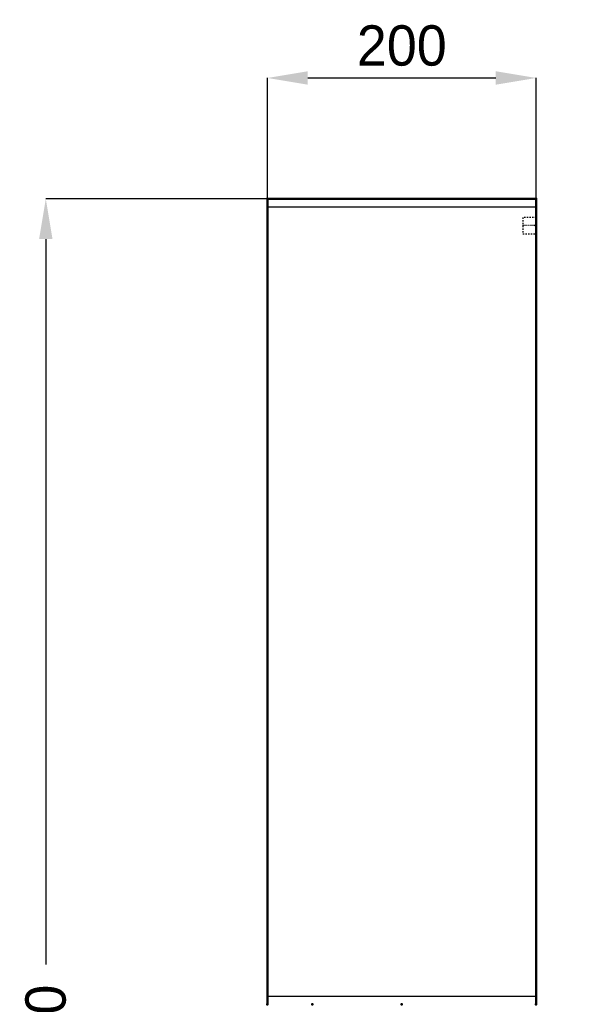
# Model space of a CAD drawing. Header units: millimetres. Extents: x -539 to 1164, y -175 to 1278.
# Tile 5 of 19: x -539 to -120, y 545 to 1278. Entities that reach past the tile are written whole.
import ezdxf

# ---------------------------------------------------------------- set-up
doc = ezdxf.new("R2010")
doc.units = ezdxf.units.MM
doc.linetypes.add('Center', pattern=[1.5, 0.45, -0.5, 0.05, -0.5])
doc.linetypes.add('Dashed', pattern=[2, 1, -1])
for name, color, linetype, lineweight in [('2d ConnectionPoints', 7, 'Continuous', 50), ('AM_0', 7, 'Continuous', 50), ('AM_4', 3, 'Continuous', 25), ('AM_5', 3, 'Continuous', 25), ('AM_7', 7, 'Center', 25), ('AM_9', 6, 'Dashed', 25)]:
    doc.layers.add(name, color=color, linetype=linetype, lineweight=lineweight)
doc.dimstyles.new('ISO-25', dxfattribs={"dimtxt": 2.5, "dimasz": 2.5, "dimexe": 1.25, "dimexo": 0.625, "dimtad": 1, "dimtxsty": 'Standard', "dimcen": 2.5, "dimadec": 0, "dimazin": 0, "dimtfac": 1, "dimtmove": 0, "dimatfit": 3, "dimfxl": 1, "dimarcsym": 0})

# ---------------------------------------------------------------- blocks, each defined once
blk = doc.blocks.new('14_Control_cabinet_UG10342428_0_in_HSVP164161451021531101300230_3')
at = {"layer": 'AM_0'}
for p, q in [((-355, 1145), (-155, 1145)), ((-355, 1145), (-355, 545)), ((-155, 1145), (-155, 545))]:
    blk.add_line(p, q, dxfattribs=at)
at = {"layer": 'AM_4'}
for p, q in [((-355, 1139), (-155, 1139)), ((-355, 551), (-155, 551))]:
    blk.add_line(p, q, dxfattribs=at)
at = {"layer": 'AM_7'}
blk.add_line((-154.5, 1125), (-165.5, 1125), dxfattribs=at)
at = {"layer": 'AM_9'}
for p, q in [((-155, 1131), (-165, 1131)), ((-165, 1131), (-165, 1119)), ((-165, 1119), (-155, 1119))]:
    blk.add_line(p, q, dxfattribs=at)
blk = doc.blocks.new('*D105')
at = {"layer": 'AM_5', "color": 0, "lineweight": -2}
for p, q in [((-355, 1145), (-355, 1235)), ((-325, 1235), (-185, 1235)), ((-155, 1145), (-155, 1235))]:
    blk.add_line(p, q, dxfattribs=at)
at = {"layer": 'AM_5', "color": 0}
for points in [[(-325, 1240), (-325, 1230), (-355, 1235)], [(-185, 1230), (-185, 1240), (-155, 1235)]]:
    blk.add_solid(points, dxfattribs=at)
at = {"layer": 'Defpoints', "color": 0}
for p in [(-155, 1220), (-355, 1145), (-155, 1145)]:
    blk.add_point(p, dxfattribs=at)
at = {"layer": 'AM_5', "color": 0, "insert": (-255, 1259), "char_height": 30, "attachment_point": 5}
blk.add_mtext('200', dxfattribs=at)
blk = doc.blocks.new('*D107')
at = {"layer": 'AM_5', "color": 0, "lineweight": -2}
for p, q in [((-355, 1145), (-520, 1145)), ((-520, 1115), (-520, 574.71)), ((-520, -85), (-520, 455.29)), ((250, -115), (-520, -115))]:
    blk.add_line(p, q, dxfattribs=at)
at = {"layer": 'AM_5', "color": 0}
for points in [[(-515, 1115), (-525, 1115), (-520, 1145)], [(-525, -85), (-515, -85), (-520, -115)]]:
    blk.add_solid(points, dxfattribs=at)
at = {"layer": 'Defpoints', "color": 0}
for p in [(-505, 1145), (-355, 1145), (250, -115)]:
    blk.add_point(p, dxfattribs=at)
at = {"layer": 'AM_5', "color": 0, "insert": (-520, 515), "char_height": 30, "attachment_point": 5, "rotation": 90}
blk.add_mtext('1260', dxfattribs=at)

msp = doc.modelspace()

# ---------------------------------------------------------------- linework, layer by layer
at = {"layer": '2d ConnectionPoints'}
for p in [(-355, 1145), (-155, 1145), (-155, 1139), (-155, 1139), (-155, 1125), (-355, 545), (-355, 545), (-355, 545), (-321.667, 545), (-255, 545), (-155, 545), (-155, 545), (-155, 545), (-155, 545), (-155, 545)]:
    msp.add_point(p, dxfattribs=at)

# ---------------------------------------------------------------- block references
msp.add_blockref('14_Control_cabinet_UG10342428_0_in_HSVP164161451021531101300230_3', (0, 0))

# ---------------------------------------------------------------- dimensions: what is measured, and where the dimension line sits
at = {"layer": 'AM_5'}
dim = msp.add_linear_dim(base=(-155, 1235), p1=(-355, 1145), p2=(-155, 1145), text='200', dimstyle='ISO-25', override={"dimtxt": 30, "dimasz": 30, "dimexe": 0, "dimexo": 0, "dimgap": 9}, dxfattribs=at)
dim.commit()
dim.dimension.update_dxf_attribs({"geometry": '*D105', "text_midpoint": (-255, 1235), "dimtype": 160})
dim = msp.add_linear_dim(base=(-520, 1145), p1=(250, -115), p2=(-355, 1145), angle=90, text='1260', dimstyle='ISO-25', override={"dimtxt": 30, "dimasz": 30, "dimexe": 0, "dimexo": 0, "dimgap": 9}, dxfattribs=at)
dim.commit()
dim.dimension.update_dxf_attribs({"geometry": '*D107', "text_midpoint": (-520, 515), "dimtype": 160, "text_rotation": 90})

doc.saveas('drawing.dxf')
